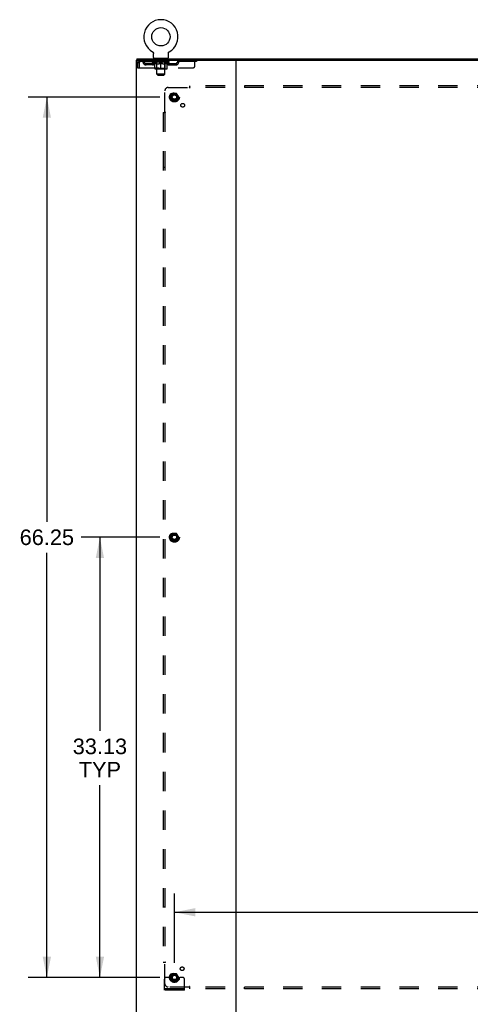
# Model space of a CAD drawing. Header units: inches. Extents: x 0 to 265, y 0 to 172.
# Tile 38 of 39: x 176 to 210, y 57 to 131. Entities that reach past the tile are written whole.
import ezdxf

# ---------------------------------------------------------------- set-up
doc = ezdxf.new("R2010")
doc.units = ezdxf.units.IN
doc.header["$LTSCALE"] = 14.592486
doc.header["$MEASUREMENT"] = 0
doc.linetypes.add('HIDDEN', pattern=[0.2, 0.1, -0.1])
doc.layers.get('0').update_dxf_attribs({"linetype": 'CONTINUOUS'})
for name, color, linetype in [('DEFAULT_2', 8, 'HIDDEN'), ('DIMENSIONS', 7, 'CONTINUOUS'), ('SUBPANEL', 7, 'CONTINUOUS')]:
    doc.layers.add(name, color=color, linetype=linetype)
doc.styles.get("Standard").update_dxf_attribs({"font": 'arial.ttf'})
doc.dimstyles.new('DIMSTYLE_1', dxfattribs={"dimtxt": 1.17052, "dimasz": 1.560694, "dimexe": 0.09, "dimexo": 0.07, "dimgap": 0.0375, "dimtad": 0, "dimtih": 1, "dimtoh": 1, "dimzin": 4, "dimdsep": 46, "dimtxsty": 'Standard', "dimblk": '_FILLED', "dimblk1": '_FILLED', "dimblk2": '_FILLED', "dimcen": 0.09, "dimadec": 3, "dimazin": 1, "dimtfac": 1, "dimtdec": 3, "dimtofl": 0, "dimtmove": 0, "dimatfit": 3, "dimldrblk": '_FILLED', "dimfxl": 0, "dimtolj": 1, "dimtzin": 4, "dimarcsym": 0})

# ---------------------------------------------------------------- blocks, each defined once
blk = doc.blocks.new('_FILLED')
at = {"color": 0, "linetype": 'ByBlock'}
blk.add_solid([(0, 0), (-1, 0.2), (-1, -0.2)], dxfattribs=at)
blk = doc.blocks.new('*D6')
at = {"layer": 'DIMENSIONS', "color": 2, "linetype": 'Continuous'}
for p, q in [((187.922, 60.398), (187.922, 65.614)), ((254.172, 60.398), (254.172, 65.614)), ((187.922, 64.21), (224.079, 64.21)), ((254.172, 64.21), (229.34, 64.21))]:
    blk.add_line(p, q, dxfattribs=at)
at = {"layer": 'DIMENSIONS', "color": 2, "linetype": 'Continuous', "xscale": 1.5606936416, "yscale": 1.5606936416, "zscale": 1.5606936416, "rotation": 180}
blk.add_blockref('_FILLED', (187.922, 64.21), dxfattribs=at)
at = {"layer": 'DIMENSIONS', "color": 2, "linetype": 'Continuous', "xscale": 1.5606936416, "yscale": 1.5606936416, "zscale": 1.5606936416}
blk.add_blockref('_FILLED', (254.172, 64.21), dxfattribs=at)
at = {"layer": 'DIMENSIONS', "color": 2, "linetype": 'Continuous', "insert": (226.709, 64.795), "char_height": 1.1705, "width": 4.09029, "attachment_point": 2, "line_spacing_factor": 0.9}
blk.add_mtext('66.25', dxfattribs=at)
blk = doc.blocks.new('*D7')
at = {"layer": 'DIMENSIONS', "color": 2, "linetype": 'Continuous'}
for p, q in [((186.83, 125.555), (176.912, 125.555)), ((178.317, 125.555), (178.317, 93.601)), ((178.317, 59.305), (178.317, 91.26)), ((186.83, 59.305), (176.912, 59.305))]:
    blk.add_line(p, q, dxfattribs=at)
at = {"layer": 'DIMENSIONS', "color": 2, "linetype": 'Continuous', "xscale": 1.5606936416, "yscale": 1.5606936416, "zscale": 1.5606936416}
for p, rotation in [((178.317, 125.555), 90), ((178.317, 59.305), 270)]:
    blk.add_blockref('_FILLED', p, dxfattribs=dict(at, rotation=rotation))
at = {"layer": 'DIMENSIONS', "color": 2, "linetype": 'Continuous', "insert": (178.317, 93.015), "char_height": 1.1705, "width": 4.09029, "attachment_point": 2, "line_spacing_factor": 0.9}
blk.add_mtext('66.25', dxfattribs=at)
blk = doc.blocks.new('*D10')
at = {"layer": 'DIMENSIONS', "color": 2, "linetype": 'Continuous'}
for p, q in [((186.83, 92.43), (180.906, 92.43)), ((182.311, 92.43), (182.311, 77.864)), ((182.311, 59.305), (182.311, 73.767)), ((186.83, 59.305), (180.906, 59.305))]:
    blk.add_line(p, q, dxfattribs=at)
at = {"layer": 'DIMENSIONS', "color": 2, "linetype": 'Continuous', "xscale": 1.5606936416, "yscale": 1.5606936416, "zscale": 1.5606936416}
for p, rotation in [((182.311, 92.43), 90), ((182.311, 59.305), 270)]:
    blk.add_blockref('_FILLED', p, dxfattribs=dict(at, rotation=rotation))
at = {"layer": 'DIMENSIONS', "color": 2, "linetype": 'Continuous', "insert": (182.311, 77.279), "char_height": 1.1705, "width": 4.09029, "attachment_point": 2, "line_spacing_factor": 0.9}
blk.add_mtext('33.13\\PTYP', dxfattribs=at)

msp = doc.modelspace()

# ---------------------------------------------------------------- linework, layer by layer
at = {"color": 7, "linetype": 'Continuous'}
for p, q in [((186.266, 128.968), (186.266, 128.968)), ((186.266, 128.968), (186.27, 128.966)), ((186.269, 128.967), (186.267, 128.968)), ((186.27, 128.966), (186.275, 128.963)), ((186.275, 128.963), (186.279, 128.96)), ((186.279, 128.96), (186.283, 128.957)), ((186.283, 128.957), (186.287, 128.954)), ((186.287, 128.954), (186.291, 128.951)), ((186.291, 128.951), (186.294, 128.947)), ((186.294, 128.947), (186.298, 128.944)), ((186.298, 128.944), (186.302, 128.94)), ((186.301, 128.94), (186.305, 128.936)), ((186.305, 128.936), (186.308, 128.932)), ((186.308, 128.932), (186.311, 128.928)), ((186.311, 128.928), (186.314, 128.924)), ((186.314, 128.924), (186.317, 128.92)), ((186.317, 128.92), (186.319, 128.915)), ((187.483, 128.915), (187.486, 128.92)), ((187.486, 128.92), (187.489, 128.924)), ((187.489, 128.924), (187.492, 128.928)), ((187.491, 128.928), (187.495, 128.932)), ((187.495, 128.932), (187.498, 128.936)), ((187.498, 128.936), (187.501, 128.94)), ((187.501, 128.94), (187.505, 128.944)), ((187.505, 128.944), (187.508, 128.947)), ((187.508, 128.947), (187.512, 128.951)), ((187.512, 128.951), (187.516, 128.954)), ((187.516, 128.954), (187.52, 128.957)), ((187.52, 128.957), (187.524, 128.96)), ((187.524, 128.96), (187.528, 128.963)), ((187.528, 128.963), (187.532, 128.966)), ((187.528, 128.963), (187.529, 128.964)), ((187.532, 128.966), (187.537, 128.968)), ((187.535, 128.968), (187.534, 128.967)), ((187.537, 128.968), (187.537, 128.968)), ((185.099, 128.43), (185.099, 128.326)), ((185.099, 128.43), (256.995, 128.43)), ((186.319, 128.915), (186.322, 128.911)), ((186.322, 128.911), (186.324, 128.906)), ((186.324, 128.907), (186.326, 128.902)), ((186.326, 128.902), (186.328, 128.897)), ((186.328, 128.897), (186.33, 128.892)), ((186.33, 128.892), (186.332, 128.888)), ((186.332, 128.888), (186.333, 128.883)), ((186.333, 128.883), (186.335, 128.878)), ((186.335, 128.878), (186.336, 128.873)), ((186.336, 128.873), (186.337, 128.868)), ((186.339, 128.848), (186.339, 128.843)), ((186.339, 128.529), (186.339, 128.843)), ((186.401, 128.46), (186.401, 128.43)), ((187.401, 128.46), (186.401, 128.46)), ((187.401, 128.46), (187.401, 128.43)), ((187.464, 128.853), (187.465, 128.858)), ((187.464, 128.529), (187.464, 128.843)), ((187.465, 128.863), (187.466, 128.868)), ((187.465, 128.858), (187.465, 128.863)), ((187.466, 128.868), (187.467, 128.873)), ((187.467, 128.873), (187.468, 128.878)), ((187.468, 128.878), (187.469, 128.883)), ((187.469, 128.883), (187.471, 128.888)), ((187.471, 128.888), (187.472, 128.892)), ((187.472, 128.892), (187.474, 128.897)), ((187.474, 128.897), (187.476, 128.902)), ((187.476, 128.902), (187.478, 128.907)), ((187.478, 128.906), (187.481, 128.911)), ((187.481, 128.911), (187.483, 128.915))]:
    msp.add_line(p, q, dxfattribs=at)
at = {"color": 3, "linetype": 'Continuous'}
for p, q in [((185.047, 128.326), (185.047, 56.534)), ((185.047, 128.326), (257.047, 128.326)), ((192.547, 128.326), (192.547, 56.534))]:
    msp.add_line(p, q, dxfattribs=at)
at = {"color": 7, "linetype": 'Continuous'}
for points in [[(186.337, 128.868), (186.337, 128.863), (186.338, 128.858)], [(186.337, 128.863), (186.338, 128.858), (186.338, 128.853), (186.339, 128.848)], [(187.464, 128.843), (187.464, 128.848), (187.464, 128.853)], [(187.464, 128.843), (187.464, 128.848), (187.464, 128.853)]]:
    msp.add_lwpolyline(points, dxfattribs=at)
msp.add_circle((186.901, 130.088), 0.688, dxfattribs=at)
for centre, radius, start, end in [((186.901, 130.088), 1.288, 299.50527, 240.49473), ((186.408, 128.529), 0.069, 180, 265), ((187.395, 128.529), 0.069, 275, 360)]:
    msp.add_arc(centre, radius, start, end, dxfattribs=at)
at = {"layer": 'DEFAULT_2', "color": 8, "linetype": 'HIDDEN'}
for p, q in [((186.266, 128.968), (186.266, 128.968)), ((186.273, 128.964), (186.275, 128.963)), ((185.318, 128.326), (185.318, 128.222)), ((189.589, 128.222), (185.318, 128.222)), ((186.268, 128.175), (186.268, 128.222)), ((186.278, 128.216), (186.278, 128.222)), ((186.286, 128.212), (186.286, 128.216)), ((186.286, 128.212), (187.516, 128.212)), ((186.295, 128.212), (186.295, 128.216)), ((186.296, 128.212), (186.296, 128.216)), ((186.306, 128.216), (186.306, 128.222)), ((186.322, 128.212), (186.322, 128.216)), ((186.324, 128.212), (186.324, 128.216)), ((186.353, 128.216), (186.353, 128.222)), ((186.367, 128.212), (186.367, 128.216)), ((186.37, 128.212), (186.37, 128.216)), ((186.574, 128.215), (186.373, 128.215)), ((186.416, 128.216), (186.416, 128.222)), ((186.418, 128.212), (186.418, 128.215)), ((186.418, 128.212), (186.418, 128.215)), ((186.421, 128.212), (186.421, 128.215)), ((186.428, 128.212), (186.428, 128.216)), ((186.429, 128.212), (186.429, 128.215)), ((186.432, 128.212), (186.432, 128.216)), ((186.435, 128.212), (186.435, 128.216)), ((186.44, 128.212), (186.44, 128.215)), ((186.454, 128.212), (186.454, 128.215)), ((186.464, 128.222), (186.464, 128.326)), ((186.472, 128.212), (186.472, 128.218)), ((186.472, 128.212), (186.472, 128.215)), ((186.493, 128.212), (186.493, 128.215)), ((186.494, 128.216), (186.494, 128.222)), ((186.498, 128.46), (186.498, 128.43)), ((186.504, 128.212), (186.504, 128.216)), ((186.508, 128.212), (186.508, 128.216)), ((186.517, 128.212), (186.517, 128.215)), ((186.529, 128.212), (186.529, 128.219)), ((186.536, 128.37), (186.536, 128.45)), ((186.544, 128.212), (186.544, 128.215)), ((186.606, 128.36), (186.546, 128.36)), ((186.547, 128.212), (186.547, 128.215)), ((186.574, 128.212), (186.574, 128.215)), ((186.641, 128.215), (186.579, 128.215)), ((186.585, 128.216), (186.585, 128.222)), ((186.591, 128.212), (186.591, 128.216)), ((186.596, 128.212), (186.596, 128.216)), ((186.601, 127.279), (186.601, 128.35)), ((186.602, 128.212), (186.602, 128.221)), ((186.606, 128.212), (186.606, 128.215)), ((186.617, 128.212), (186.617, 128.215)), ((186.641, 128.212), (186.641, 128.215)), ((186.716, 128.215), (186.657, 128.215)), ((186.677, 128.212), (186.677, 128.215)), ((186.685, 128.216), (186.685, 128.222)), ((186.688, 128.212), (186.688, 128.216)), ((186.691, 128.212), (186.691, 128.222)), ((186.694, 128.212), (186.694, 128.216)), ((186.701, 128.212), (186.701, 128.216)), ((186.716, 128.212), (186.716, 128.215)), ((186.797, 128.215), (186.742, 128.215)), ((186.755, 128.212), (186.755, 128.215)), ((186.787, 128.215), (186.864, 128.22)), ((186.791, 128.216), (186.791, 128.222)), ((186.792, 128.222), (186.791, 128.222)), ((186.792, 128.216), (186.792, 128.222)), ((186.792, 128.212), (186.792, 128.216)), ((186.796, 128.212), (186.796, 128.216)), ((186.797, 128.212), (186.797, 128.216)), ((186.797, 128.212), (186.797, 128.215)), ((186.832, 128.215), (186.897, 128.215)), ((186.838, 128.212), (186.838, 128.215)), ((186.843, 128.215), (186.843, 128.219)), ((186.864, 128.215), (186.864, 128.22)), ((186.88, 128.212), (186.88, 128.215)), ((186.899, 128.216), (186.899, 128.216)), ((186.899, 128.212), (186.899, 128.216)), ((186.899, 128.212), (186.899, 128.216)), ((186.901, 128.216), (186.901, 128.222)), ((186.901, 128.222), (187.016, 128.215)), ((186.904, 128.212), (186.904, 128.216)), ((186.904, 128.212), (186.904, 128.216)), ((186.904, 128.216), (186.904, 128.216)), ((186.922, 128.212), (186.922, 128.215)), ((186.922, 128.215), (186.97, 128.215)), ((186.965, 128.212), (186.965, 128.215)), ((187.005, 128.212), (187.005, 128.216)), ((187.006, 128.212), (187.006, 128.215)), ((187.006, 128.215), (187.06, 128.215)), ((187.007, 128.212), (187.007, 128.216)), ((187.011, 128.216), (187.011, 128.222)), ((187.011, 128.216), (187.011, 128.222)), ((187.011, 128.222), (187.011, 128.222)), ((187.011, 128.212), (187.011, 128.216)), ((187.047, 128.212), (187.047, 128.215)), ((187.086, 128.212), (187.086, 128.215)), ((187.086, 128.215), (187.145, 128.215)), ((187.102, 128.212), (187.102, 128.216)), ((187.109, 128.212), (187.109, 128.216)), ((187.112, 128.212), (187.112, 128.222)), ((187.114, 128.212), (187.114, 128.216)), ((187.118, 128.216), (187.118, 128.222)), ((187.125, 128.212), (187.125, 128.215)), ((187.161, 128.212), (187.161, 128.215)), ((187.161, 128.215), (187.223, 128.215)), ((187.185, 128.212), (187.185, 128.215)), ((187.256, 128.36), (187.196, 128.36)), ((187.196, 128.212), (187.196, 128.215)), ((187.2, 128.212), (187.2, 128.221)), ((187.201, 127.279), (187.201, 128.35)), ((187.206, 128.212), (187.206, 128.216)), ((187.211, 128.212), (187.211, 128.216)), ((187.218, 128.216), (187.218, 128.222)), ((187.228, 128.212), (187.228, 128.215)), ((187.228, 128.215), (187.43, 128.215)), ((187.255, 128.212), (187.255, 128.215)), ((187.258, 128.212), (187.258, 128.215)), ((187.266, 128.37), (187.266, 128.45)), ((187.274, 128.212), (187.274, 128.219)), ((187.285, 128.212), (187.285, 128.215)), ((187.295, 128.212), (187.295, 128.216)), ((187.299, 128.212), (187.299, 128.216)), ((187.304, 128.46), (187.304, 128.43)), ((187.308, 128.216), (187.308, 128.222)), ((187.31, 128.212), (187.31, 128.215)), ((187.33, 128.212), (187.33, 128.218)), ((187.331, 128.212), (187.331, 128.215)), ((187.339, 128.222), (187.339, 128.326)), ((187.349, 128.212), (187.349, 128.215)), ((187.363, 128.212), (187.363, 128.215)), ((187.367, 128.212), (187.367, 128.216)), ((187.371, 128.212), (187.371, 128.216)), ((187.374, 128.212), (187.374, 128.216)), ((187.374, 128.212), (187.374, 128.215)), ((187.381, 128.212), (187.381, 128.215)), ((187.384, 128.212), (187.384, 128.215)), ((187.385, 128.212), (187.385, 128.215)), ((187.386, 128.216), (187.386, 128.222)), ((187.433, 128.212), (187.433, 128.216)), ((187.435, 128.212), (187.435, 128.216)), ((187.45, 128.216), (187.45, 128.222)), ((187.478, 128.212), (187.478, 128.216)), ((187.48, 128.212), (187.48, 128.216)), ((187.496, 128.216), (187.496, 128.222)), ((187.506, 128.212), (187.506, 128.216)), ((187.507, 128.212), (187.507, 128.216)), ((187.516, 128.212), (187.516, 128.216)), ((187.525, 128.216), (187.525, 128.222)), ((187.535, 128.175), (187.535, 128.222)), ((188.489, 128.326), (188.489, 128.222)), ((189.464, 127.889), (189.464, 128.326)), ((189.589, 128.326), (189.589, 128.222)), ((185.151, 128.159), (185.151, 127.764)), ((185.151, 128.159), (185.255, 128.159)), ((185.151, 127.764), (185.255, 127.764)), ((185.255, 128.159), (185.255, 127.764)), ((185.285, 127.764), (185.285, 128.159)), ((185.285, 127.764), (189.339, 127.764)), ((185.787, 127.971), (185.787, 128.075)), ((186.27, 128.075), (185.787, 128.075)), ((186.27, 127.971), (185.787, 127.971)), ((186.037, 127.971), (186.037, 128.075)), ((186.427, 128.064), (186.268, 128.175)), ((187.535, 128.175), (186.268, 128.175)), ((186.427, 128.064), (186.438, 128.064)), ((186.438, 127.701), (186.438, 128.107)), ((187.328, 127.664), (186.475, 127.664)), ((186.589, 127.704), (186.549, 127.664)), ((186.58, 128.064), (186.76, 128.064)), ((186.589, 127.704), (186.589, 128.172)), ((187.214, 127.704), (186.589, 127.704)), ((186.901, 127.664), (186.901, 128.108)), ((187.043, 128.064), (187.222, 128.064)), ((187.214, 127.704), (187.214, 128.172)), ((187.214, 127.704), (187.254, 127.664)), ((187.365, 127.701), (187.365, 128.107)), ((187.365, 128.064), (187.375, 128.064)), ((187.375, 128.064), (187.535, 128.175)), ((187.533, 128.075), (188.016, 128.075)), ((187.533, 127.971), (188.016, 127.971)), ((187.766, 127.971), (187.766, 128.075)), ((188.016, 127.971), (188.016, 128.075)), ((186.67, 127.21), (186.601, 127.279)), ((187.201, 127.279), (186.601, 127.279)), ((186.67, 127.21), (187.132, 127.21)), ((187.132, 127.21), (187.201, 127.279)), ((187.759, 125.828), (187.605, 125.56)), ((187.605, 125.55), (187.759, 125.283)), ((188.077, 125.833), (187.768, 125.833)), ((188.077, 125.278), (187.768, 125.278)), ((188.24, 125.56), (188.085, 125.828)), ((188.085, 125.283), (188.24, 125.55)), ((187.759, 92.703), (187.605, 92.435)), ((188.077, 92.708), (187.768, 92.708)), ((188.24, 92.435), (188.085, 92.703)), ((187.605, 92.425), (187.759, 92.158)), ((188.077, 92.153), (187.768, 92.153)), ((188.085, 92.158), (188.24, 92.425)), ((187.386, 59.305), (187.297, 59.305)), ((187.508, 59.305), (187.386, 59.305)), ((187.747, 59.305), (187.508, 59.305)), ((187.759, 59.578), (187.605, 59.31)), ((187.605, 59.3), (187.759, 59.033)), ((188.077, 59.583), (187.768, 59.583)), ((188.24, 59.31), (188.085, 59.578)), ((188.085, 59.033), (188.24, 59.3)), ((188.097, 59.305), (188.337, 59.305)), ((188.458, 59.305), (188.337, 59.305)), ((188.547, 59.305), (188.458, 59.305)), ((187.172, 58.357), (187.172, 59.18)), ((188.077, 59.028), (187.768, 59.028)), ((188.672, 58.357), (188.672, 59.18)), ((188.672, 58.461), (187.172, 58.461)), ((188.672, 58.357), (187.172, 58.357)), ((187.419, 58.357), (187.419, 58.461)), ((187.675, 58.357), (187.675, 58.461)), ((188.169, 58.357), (188.169, 58.461)), ((188.425, 58.357), (188.425, 58.461))]:
    msp.add_line(p, q, dxfattribs=at)
for points in [[(185.318, 128.326), (185.316, 128.325), (185.314, 128.322), (185.311, 128.317), (185.309, 128.31), (185.307, 128.301), (185.304, 128.29), (185.302, 128.277), (185.299, 128.263), (185.297, 128.248), (185.295, 128.232), (185.292, 128.214), (185.29, 128.196), (185.288, 128.178), (185.285, 128.159)], [(185.318, 128.222), (185.316, 128.222), (185.314, 128.221), (185.311, 128.219), (185.309, 128.216), (185.307, 128.213), (185.304, 128.208), (185.302, 128.204), (185.299, 128.198), (185.297, 128.193), (185.295, 128.187), (185.292, 128.18), (185.29, 128.173), (185.288, 128.166), (185.285, 128.159)], [(186.588, 128.064), (186.563, 128.068), (186.538, 128.074), (186.514, 128.081), (186.489, 128.089), (186.463, 128.097), (186.438, 128.107)], [(186.438, 128.106), (186.462, 128.097), (186.486, 128.088), (186.51, 128.081), (186.534, 128.074), (186.557, 128.069), (186.58, 128.064)], [(186.901, 128.108), (186.875, 128.098), (186.85, 128.089), (186.825, 128.081), (186.8, 128.074), (186.775, 128.068), (186.75, 128.064)], [(186.76, 128.064), (186.783, 128.069), (186.807, 128.074), (186.83, 128.081), (186.853, 128.088), (186.877, 128.097), (186.901, 128.106)], [(187.052, 128.064), (187.027, 128.069), (187.003, 128.074), (186.978, 128.081), (186.952, 128.089), (186.927, 128.098), (186.901, 128.108)], [(186.901, 128.106), (186.926, 128.097), (186.95, 128.088), (186.973, 128.081), (186.996, 128.074), (187.02, 128.069), (187.043, 128.064)], [(187.365, 128.107), (187.339, 128.097), (187.314, 128.088), (187.289, 128.081), (187.264, 128.074), (187.239, 128.068), (187.215, 128.064)], [(187.222, 128.064), (187.246, 128.069), (187.269, 128.074), (187.293, 128.081), (187.317, 128.088), (187.341, 128.097), (187.365, 128.106)]]:
    msp.add_lwpolyline(points, dxfattribs=at)
for centre, radius in [((187.922, 125.555), 0.372), ((187.922, 125.555), 0.356), ((187.922, 125.555), 0.312), ((187.922, 125.555), 0.204), ((187.922, 125.555), 0.188), ((187.922, 125.555), 0.183), ((187.922, 125.555), 0.165), ((187.922, 92.43), 0.372), ((187.922, 92.43), 0.356), ((187.922, 92.43), 0.312), ((187.922, 92.43), 0.204), ((187.922, 92.43), 0.188), ((187.922, 92.43), 0.183), ((187.922, 92.43), 0.165), ((187.922, 59.305), 0.372), ((187.922, 59.305), 0.356), ((187.922, 59.305), 0.312), ((187.922, 59.305), 0.204), ((187.922, 59.305), 0.188), ((187.922, 59.305), 0.183), ((187.922, 59.305), 0.165)]:
    msp.add_circle(centre, radius, dxfattribs=at)
for centre, radius, start, end in [((185.318, 128.159), 0.167, 90, 180), ((185.318, 128.159), 0.063, 90, 180), ((185.498, 128.159), 0.167, 8.07163, 90), ((185.498, 128.16), 0.0625, 7.98631, 90), ((185.787, 128.2), 0.125, 188.07163, 270), ((186.27, 128.2), 0.125, 270, 351.92837), ((186.559, 128.159), 0.167, 90, 171.92837), ((186.408, 128.529), 0.069, 265, 270), ((186.558, 128.16), 0.0625, 90, 172.01369), ((186.526, 128.45), 0.01, 0, 90), ((186.546, 128.37), 0.01, 180, 270), ((186.549, 128.172), 0.0398, 0, 90), ((186.591, 128.35), 0.01, 0, 90), ((187.211, 128.35), 0.01, 90, 180), ((187.254, 128.172), 0.0398, 90, 180), ((187.244, 128.159), 0.167, 8.07163, 90), ((187.244, 128.16), 0.0625, 7.98631, 90), ((187.256, 128.37), 0.01, 270, 360), ((187.276, 128.45), 0.01, 90, 180), ((187.395, 128.529), 0.069, 270, 275), ((187.533, 128.2), 0.125, 188.07163, 270), ((188.016, 128.2), 0.125, 270, 351.92837), ((188.305, 128.159), 0.167, 90, 171.92837), ((188.305, 128.16), 0.0625, 90, 172.01369), ((185.787, 128.2), 0.229, 187.98631, 270), ((186.27, 128.2), 0.229, 270, 352.01369), ((186.475, 127.701), 0.0371, 180, 270), ((187.533, 128.2), 0.229, 187.98631, 270), ((187.328, 127.701), 0.0371, 270, 360), ((188.016, 128.2), 0.229, 270, 352.01369), ((189.339, 127.889), 0.125, 270, 360), ((187.613, 125.555), 0.01, 150.01268, 209.98829), ((187.768, 125.823), 0.01, 90.01235, 149.98915), ((187.768, 125.288), 0.01, 210.01204, 269.98872), ((188.077, 125.823), 0.01, 30.01204, 89.98872), ((188.077, 125.288), 0.01, 270.01235, 329.98915), ((188.231, 125.555), 0.01, 330.01268, 29.98829), ((187.768, 92.698), 0.01, 90.01235, 149.98915), ((188.077, 92.698), 0.01, 30.01204, 89.98872), ((187.613, 92.43), 0.01, 150.01268, 209.98829), ((187.768, 92.163), 0.01, 210.01204, 269.98872), ((188.077, 92.163), 0.01, 270.01235, 329.98915), ((188.231, 92.43), 0.01, 330.01268, 29.98829), ((187.297, 59.18), 0.125, 90, 180), ((187.613, 59.305), 0.01, 150.01268, 209.98829), ((187.922, 59.305), 0.175, 180, 360), ((187.768, 59.573), 0.01, 90.01235, 149.98915), ((188.077, 59.573), 0.01, 30.01204, 89.98872), ((188.231, 59.305), 0.01, 330.01268, 29.98829), ((188.547, 59.18), 0.125, 0, 90), ((187.768, 59.038), 0.01, 210.01204, 269.98872), ((188.077, 59.038), 0.01, 270.01235, 329.98915)]:
    msp.add_arc(centre, radius, start, end, dxfattribs=at)
for centre, major_axis, ratio, start_param, end_param in [((186.901, 128.222), (0.633, 0.007), 0.05963, 2.96643, 3.140963), ((186.248, 128.21), (0.198, 0), 0.060556, 0.430652, 1.470503), ((186.901, 128.222), (0.633, 0), 0.060556, -3.141593, -2.96706), ((186.248, 128.204), (0.198, 0.002), 0.05963, 1.376596, 1.469874), ((186.901, 128.222), (0.633, 0.013), 0.05688, 2.791345, 2.965878), ((186.224, 128.21), (0.198, 0.002), 0.05963, 0.25549, 1.295341), ((186.292, 128.21), (0.198, -0.002), 0.05963, 0.605815, 1.645666), ((186.901, 128.222), (0.633, -0.007), 0.05963, -2.96643, -2.791898), ((186.292, 128.204), (0.198, 0), 0.060556, 1.551758, 1.645036), ((186.224, 128.204), (0.198, 0.004), 0.05688, 1.20151, 1.294789), ((186.294, 128.206), (0.164, 0.002), 0.05963, 1.065228, 1.614276), ((186.274, 128.206), (0.164, 0.003), 0.05688, 0.890143, 1.43919), ((186.332, 128.206), (0.164, 0), 0.060556, 1.240391, 1.789438), ((186.901, 128.222), (0.633, 0.019), 0.052395, 2.616403, 2.790936), ((186.22, 128.21), (0.198, 0.004), 0.05688, 0.080405, 1.120256), ((186.355, 128.21), (0.198, -0.004), 0.05688, 0.7809, 1.820751), ((186.901, 128.222), (0.633, -0.013), 0.05688, -2.791345, -2.616812), ((186.355, 128.204), (0.198, -0.002), 0.05963, 1.72692, 1.820198), ((186.22, 128.204), (0.198, 0.006), 0.052395, 1.026568, 1.119847), ((186.273, 128.206), (0.164, 0.005), 0.052395, 0.715201, 1.264248), ((186.387, 128.206), (0.164, -0.002), 0.05963, 1.415553, 1.9646), ((186.901, 128.222), (0.633, 0.025), 0.046319, 2.441654, 2.616187), ((186.434, 128.21), (0.198, -0.006), 0.052395, 0.955842, 1.995693), ((186.901, 128.222), (0.633, -0.019), 0.052395, -2.616403, -2.44187), ((186.237, 128.21), (0.198, 0.006), 0.052395, -0.094537, 0.945314), ((186.434, 128.204), (0.198, -0.004), 0.05688, 1.902006, 1.995284), ((186.237, 128.204), (0.198, 0.008), 0.046319, 0.851819, 0.945098), ((186.292, 128.206), (0.164, 0.006), 0.046319, 0.540452, 1.089499), ((186.458, 128.206), (0.164, -0.003), 0.05688, 1.590638, 2.139686), ((186.901, 128.222), (0.633, 0.029), 0.038841, 2.267123, 2.441656), ((186.528, 128.21), (0.198, -0.008), 0.046319, 1.130591, 2.170442), ((186.274, 128.21), (0.198, 0.008), 0.046319, -0.269286, 0.770565), ((186.901, 128.222), (0.633, -0.025), 0.046319, -2.441654, -2.267121), ((186.528, 128.204), (0.198, -0.006), 0.052395, 2.076947, 2.170226), ((186.274, 128.204), (0.198, 0.009), 0.038841, 0.677289, 0.770567), ((186.329, 128.206), (0.164, 0.008), 0.038841, 0.365921, 0.914969), ((186.543, 128.206), (0.164, -0.005), 0.052395, 1.76558, 2.314627), ((186.901, 128.222), (0.633, 0.033), 0.030195, 2.09281, 2.267343), ((186.633, 128.21), (0.198, -0.009), 0.038841, 1.305122, 2.344973), ((186.33, 128.21), (0.198, 0.009), 0.038841, -0.443817, 0.596034), ((186.901, 128.222), (0.633, -0.029), 0.038841, -2.267123, -2.092591), ((186.633, 128.204), (0.198, -0.008), 0.046319, 2.251696, 2.344975), ((186.33, 128.204), (0.198, 0.01), 0.030195, 0.502975, 0.596254), ((186.383, 128.206), (0.164, 0.009), 0.030195, 0.191608, 0.740655), ((186.638, 128.206), (0.164, -0.006), 0.046319, 1.940329, 2.489376), ((186.404, 128.21), (0.198, 0.01), 0.030195, -0.61813, 0.421721), ((186.901, 128.222), (0.633, 0.036), 0.020645, 1.918687, 2.09322), ((186.745, 128.21), (0.198, -0.01), 0.030195, 1.479435, 2.519286), ((186.901, 128.222), (0.633, -0.033), 0.030195, -2.09281, -1.918277), ((186.745, 128.204), (0.198, -0.009), 0.038841, 2.426227, 2.519505), ((186.404, 128.204), (0.198, 0.011), 0.020645, 0.328852, 0.422131), ((186.453, 128.206), (0.164, 0.009), 0.020645, 0.017485, 0.566532), ((186.742, 128.206), (0.164, -0.008), 0.038841, 2.11486, 2.663907), ((186.493, 128.21), (0.198, 0.011), 0.020645, -0.792253, 0.247598), ((186.901, 128.222), (0.633, 0.038), 0.010478, 1.744704, 1.919237), ((186.863, 128.21), (0.198, -0.011), 0.020645, 1.653558, 2.693409), ((186.901, 128.222), (0.633, -0.036), 0.020645, -1.918687, -1.744154), ((186.863, 128.204), (0.198, -0.01), 0.030195, 2.60054, 2.693819), ((186.493, 128.204), (0.198, 0.012), 0.010478, 0.154869, 0.248148), ((186.537, 128.206), (0.164, 0.01), 0.010478, 6.126688, 6.675735), ((186.85, 128.206), (0.164, -0.009), 0.030195, 2.289173, 2.83822), ((186.594, 128.21), (0.198, 0.012), 0.010478, -0.966236, -0.000846), ((186.982, 128.21), (0.198, -0.012), 0.010478, 1.827541, 2.867392), ((186.901, 128.222), (0.633, -0.038), 0.010478, -1.744704, -1.570171), ((186.982, 128.204), (0.198, -0.011), 0.020645, 2.774664, 2.867942), ((186.96, 128.206), (0.164, -0.009), 0.020645, 2.463296, 3.012344), ((186.821, 128.21), (0.198, 0.012), 0.010478, 0.274201, 1.314052), ((186.734, 128.206), (0.164, 0.01), 0.010478, -0.000298, 0.504314), ((186.704, 128.204), (0.198, 0.012), 0.010478, 0.192946, 0.399283), ((186.901, 128.222), (0.633, 0.038), 0.010478, -1.578586, -1.396888), ((187.098, 128.204), (0.198, -0.012), 0.010478, 2.948646, 3.041925), ((187.068, 128.206), (0.164, -0.01), 0.010478, 2.637279, 3.142076), ((186.939, 128.21), (0.198, 0.011), 0.020645, 0.448184, 1.488034), ((186.843, 128.206), (0.164, 0.009), 0.020645, 0.129249, 0.678296), ((186.821, 128.204), (0.198, 0.011), 0.020645, 0.273651, 0.366929), ((186.901, 128.222), (0.633, 0.036), 0.020645, -1.397439, -1.222906), ((187.209, 128.21), (0.198, -0.012), 0.010478, -3.140747, -2.175357), ((186.901, 128.222), (0.633, -0.038), 0.010478, 1.222355, 1.396888), ((187.057, 128.21), (0.198, 0.01), 0.030195, 0.622307, 1.662158), ((186.952, 128.206), (0.164, 0.009), 0.030195, 0.303372, 0.852419), ((187.266, 128.206), (0.164, -0.01), 0.010478, 2.749043, 3.29809), ((187.31, 128.21), (0.198, -0.011), 0.020645, 2.893995, 3.933846), ((186.939, 128.204), (0.198, 0.01), 0.030195, 0.447774, 0.541052), ((187.31, 128.204), (0.198, -0.012), 0.010478, 2.893445, 2.986723), ((186.901, 128.222), (0.633, 0.033), 0.030195, -1.223315, -1.048783), ((186.901, 128.222), (0.633, -0.036), 0.020645, 1.048373, 1.222906), ((187.17, 128.21), (0.198, 0.009), 0.038841, 0.79662, 1.836471), ((187.061, 128.206), (0.164, 0.008), 0.038841, 0.477686, 1.026733), ((187.35, 128.206), (0.164, -0.009), 0.020645, 2.57506, 3.124108), ((187.399, 128.21), (0.198, -0.01), 0.030195, 2.719872, 3.759723), ((187.275, 128.21), (0.198, 0.008), 0.046319, 0.971151, 2.011002), ((187.057, 128.204), (0.198, 0.009), 0.038841, 0.622087, 0.715366), ((187.399, 128.204), (0.198, -0.011), 0.020645, 2.719462, 2.812741), ((186.901, 128.222), (0.633, 0.029), 0.038841, -1.049002, -0.874469), ((186.901, 128.222), (0.633, -0.033), 0.030195, 0.87425, 1.048783), ((187.164, 128.206), (0.164, 0.006), 0.046319, 0.652216, 1.201263), ((187.368, 128.21), (0.198, 0.006), 0.052395, 1.1459, 2.185751), ((187.42, 128.206), (0.164, -0.009), 0.030195, 2.400937, 2.949985), ((187.472, 128.21), (0.198, -0.009), 0.038841, 2.545558, 3.585409), ((187.26, 128.206), (0.164, 0.005), 0.052395, 0.826965, 1.376012), ((187.17, 128.204), (0.198, 0.008), 0.046319, 0.796618, 0.889896), ((187.472, 128.204), (0.198, -0.01), 0.030195, 2.545339, 2.638617), ((187.448, 128.21), (0.198, 0.004), 0.05688, 1.320842, 2.360692), ((186.901, 128.222), (0.633, 0.025), 0.046319, -0.874471, -0.699939), ((186.901, 128.222), (0.633, -0.029), 0.038841, 0.699936, 0.874469), ((187.528, 128.21), (0.198, -0.008), 0.046319, 2.371028, 3.410879), ((187.474, 128.206), (0.164, -0.008), 0.038841, 2.226624, 2.775671), ((187.51, 128.21), (0.198, 0.002), 0.05963, 1.495927, 2.535778), ((187.344, 128.206), (0.164, 0.003), 0.05688, 1.001907, 1.550954), ((187.565, 128.21), (0.198, -0.006), 0.052395, 2.196279, 3.23613), ((187.511, 128.206), (0.164, -0.006), 0.046319, 2.052093, 2.601141), ((187.275, 128.204), (0.198, 0.006), 0.052395, 0.971367, 1.064645), ((187.554, 128.21), (0.198, 0), 0.060556, 1.671089, 2.71094), ((187.528, 128.204), (0.198, -0.009), 0.038841, 2.371026, 2.464304), ((187.582, 128.21), (0.198, -0.004), 0.05688, 2.021337, 3.061188), ((186.901, 128.222), (0.633, 0.019), 0.052395, -0.699723, -0.52519), ((186.901, 128.222), (0.633, -0.025), 0.046319, 0.525406, 0.699939), ((187.579, 128.21), (0.198, -0.002), 0.05963, 1.846251, 2.886102), ((187.415, 128.206), (0.164, 0.002), 0.05963, 1.176993, 1.72604), ((187.529, 128.206), (0.164, -0.005), 0.052395, 1.877344, 2.426392), ((187.471, 128.206), (0.164, 0), 0.060556, 1.352155, 1.901202), ((187.529, 128.206), (0.164, -0.003), 0.05688, 1.702402, 2.25145), ((187.509, 128.206), (0.164, -0.002), 0.05963, 1.527317, 2.076364), ((187.368, 128.204), (0.198, 0.004), 0.05688, 1.146309, 1.239587), ((187.565, 128.204), (0.198, -0.008), 0.046319, 2.196495, 2.289773), ((186.901, 128.222), (0.633, 0.013), 0.05688, -0.524781, -0.350248), ((186.901, 128.222), (0.633, -0.019), 0.052395, 0.350657, 0.52519), ((187.448, 128.204), (0.198, 0.002), 0.05963, 1.321394, 1.414673), ((187.582, 128.204), (0.198, -0.006), 0.052395, 2.021746, 2.115024), ((186.901, 128.222), (0.633, 0.007), 0.05963, -0.349695, -0.175162), ((186.901, 128.222), (0.633, -0.013), 0.05688, 0.175715, 0.350248), ((187.51, 128.204), (0.198, 0), 0.060556, 1.496556, 1.589835), ((187.579, 128.204), (0.198, -0.004), 0.05688, 1.846804, 1.940083), ((187.554, 128.204), (0.198, -0.002), 0.05963, 1.671719, 1.764997), ((186.901, 128.222), (0.633, 0), 0.060556, -0.174533, 0), ((186.901, 128.222), (0.633, -0.007), 0.05963, 0.000629, 0.175162)]:
    msp.add_ellipse(centre, major_axis=major_axis, ratio=ratio, start_param=start_param, end_param=end_param, dxfattribs=at)
at = {"layer": 'SUBPANEL', "color": 8, "linetype": 'HIDDEN'}
for p, q in [((187.204, 124.434), (187.204, 126.024)), ((187.454, 126.274), (189.043, 126.274)), ((189.062, 126.293), (189.054, 126.286)), ((189.079, 126.233), (189.079, 126.399)), ((253.016, 126.399), (189.079, 126.399)), ((253.016, 126.274), (189.079, 126.274)), ((193.204, 126.399), (193.204, 126.274)), ((187.079, 124.399), (187.079, 60.461)), ((187.079, 124.399), (187.244, 124.399)), ((187.204, 124.399), (187.204, 60.461)), ((187.079, 120.274), (187.204, 120.274)), ((187.204, 64.586), (187.079, 64.586)), ((187.079, 60.461), (187.244, 60.461)), ((187.185, 60.444), (187.192, 60.437)), ((187.204, 58.836), (187.204, 60.426)), ((189.043, 58.586), (187.454, 58.586)), ((189.079, 58.461), (189.079, 58.627)), ((253.016, 58.586), (189.079, 58.586)), ((193.204, 58.461), (193.204, 58.586)), ((253.016, 58.461), (189.079, 58.461))]:
    msp.add_line(p, q, dxfattribs=at)
for points in [[(189.054, 126.286), (189.052, 126.284), (189.05, 126.281), (189.048, 126.279), (189.046, 126.277), (189.045, 126.276), (189.043, 126.274)], [(189.056, 126.255), (189.053, 126.259), (189.052, 126.262), (189.051, 126.264), (189.049, 126.266), (189.048, 126.268), (189.046, 126.27), (189.045, 126.272), (189.043, 126.274)], [(189.079, 126.233), (189.077, 126.234), (189.075, 126.235), (189.073, 126.235), (189.072, 126.236), (189.07, 126.237), (189.069, 126.239), (189.067, 126.24), (189.066, 126.241), (189.064, 126.243), (189.063, 126.245), (189.061, 126.247), (189.06, 126.248), (189.059, 126.25), (189.057, 126.252), (189.056, 126.255)], [(189.079, 126.313), (189.077, 126.31), (189.075, 126.308), (189.073, 126.306), (189.072, 126.303), (189.07, 126.301), (189.068, 126.299), (189.066, 126.298), (189.065, 126.296), (189.063, 126.294), (189.062, 126.293)], [(187.165, 124.399), (187.167, 124.401), (187.17, 124.402), (187.172, 124.404), (187.174, 124.406), (187.176, 124.408), (187.178, 124.409), (187.18, 124.411), (187.182, 124.413), (187.183, 124.414), (187.185, 124.416), (187.19, 124.421)], [(187.19, 124.421), (187.192, 124.423), (187.194, 124.425), (187.196, 124.427), (187.198, 124.429), (187.2, 124.431), (187.202, 124.433), (187.204, 124.434)], [(187.218, 124.424), (187.216, 124.426), (187.214, 124.427), (187.211, 124.428), (187.209, 124.43), (187.207, 124.431), (187.205, 124.433), (187.204, 124.434)], [(187.244, 124.399), (187.244, 124.401), (187.243, 124.402), (187.242, 124.404), (187.241, 124.406), (187.24, 124.407), (187.239, 124.409), (187.238, 124.41), (187.236, 124.412), (187.234, 124.413), (187.233, 124.415), (187.231, 124.416), (187.229, 124.417), (187.227, 124.419), (187.225, 124.42), (187.223, 124.421), (187.218, 124.424)], [(187.165, 60.461), (187.167, 60.46), (187.17, 60.458), (187.172, 60.456), (187.174, 60.454), (187.176, 60.453), (187.178, 60.451), (187.18, 60.449), (187.182, 60.448), (187.183, 60.446), (187.185, 60.444)], [(187.192, 60.437), (187.194, 60.435), (187.196, 60.433), (187.198, 60.431), (187.2, 60.429), (187.202, 60.428), (187.204, 60.426)], [(187.223, 60.439), (187.218, 60.436), (187.216, 60.435), (187.214, 60.433), (187.211, 60.432), (187.209, 60.43), (187.207, 60.429), (187.205, 60.428), (187.204, 60.426)], [(187.244, 60.461), (187.244, 60.46), (187.243, 60.458), (187.242, 60.456), (187.241, 60.455), (187.24, 60.453), (187.239, 60.452), (187.238, 60.45), (187.236, 60.449), (187.234, 60.447), (187.233, 60.446), (187.231, 60.444), (187.229, 60.443), (187.227, 60.442), (187.225, 60.44), (187.223, 60.439)], [(189.053, 58.601), (189.052, 58.599), (189.051, 58.597), (189.049, 58.594), (189.048, 58.592), (189.046, 58.59), (189.045, 58.588), (189.043, 58.586)], [(189.056, 58.573), (189.054, 58.575), (189.052, 58.577), (189.05, 58.579), (189.048, 58.581), (189.046, 58.583), (189.045, 58.585), (189.043, 58.586)], [(189.079, 58.627), (189.077, 58.627), (189.075, 58.626), (189.073, 58.625), (189.072, 58.624), (189.07, 58.623), (189.069, 58.622), (189.067, 58.62), (189.066, 58.619), (189.064, 58.617), (189.063, 58.616), (189.061, 58.614), (189.06, 58.612), (189.059, 58.61), (189.057, 58.608), (189.056, 58.606), (189.053, 58.601)], [(189.079, 58.548), (189.077, 58.55), (189.075, 58.553), (189.073, 58.555), (189.072, 58.557), (189.07, 58.559), (189.068, 58.561), (189.066, 58.563), (189.065, 58.564), (189.063, 58.566), (189.062, 58.568), (189.056, 58.573)]]:
    msp.add_lwpolyline(points, dxfattribs=at)
for centre, radius in [((187.922, 125.555), 0.25), ((188.541, 124.936), 0.141), ((187.922, 92.43), 0.25), ((188.502, 59.96), 0.141), ((187.922, 59.305), 0.25)]:
    msp.add_circle(centre, radius, dxfattribs=at)
for centre, start, end in [((187.454, 126.024), 90, 180), ((187.454, 58.836), 180, 270)]:
    msp.add_arc(centre, 0.25, start, end, dxfattribs=at)

# ---------------------------------------------------------------- dimensions: what is measured, and where the dimension line sits
at = {"layer": 'DIMENSIONS', "color": 2, "linetype": 'Continuous'}
for base, p1, p2, angle, picture, middle in [((178.317, 125.555), (186.9, 59.305), (186.9, 125.555), 90, '*D7', (178.312, 92.424)), ((187.922, 64.21), (254.172, 60.328), (187.922, 60.328), 180, '*D6', (226.705, 64.203))]:
    dim = msp.add_linear_dim(base=base, p1=p1, p2=p2, angle=angle, dimstyle='DIMSTYLE_1', dxfattribs=at)
    dim.commit()
    dim.dimension.update_dxf_attribs({"geometry": picture, "text_midpoint": middle, "dimtype": 160})
dim = msp.add_linear_dim(base=(182.310737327, 59.305211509), p1=(186.899810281, 92.430211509), p2=(186.899810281, 59.305211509), angle=270, text='<>\\PTYP', dimstyle='DIMSTYLE_1', dxfattribs=at)
dim.commit()
dim.dimension.update_dxf_attribs({"geometry": '*D10', "text_midpoint": (182.310737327, 75.815443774), "dimtype": 160})

doc.saveas('drawing.dxf')
